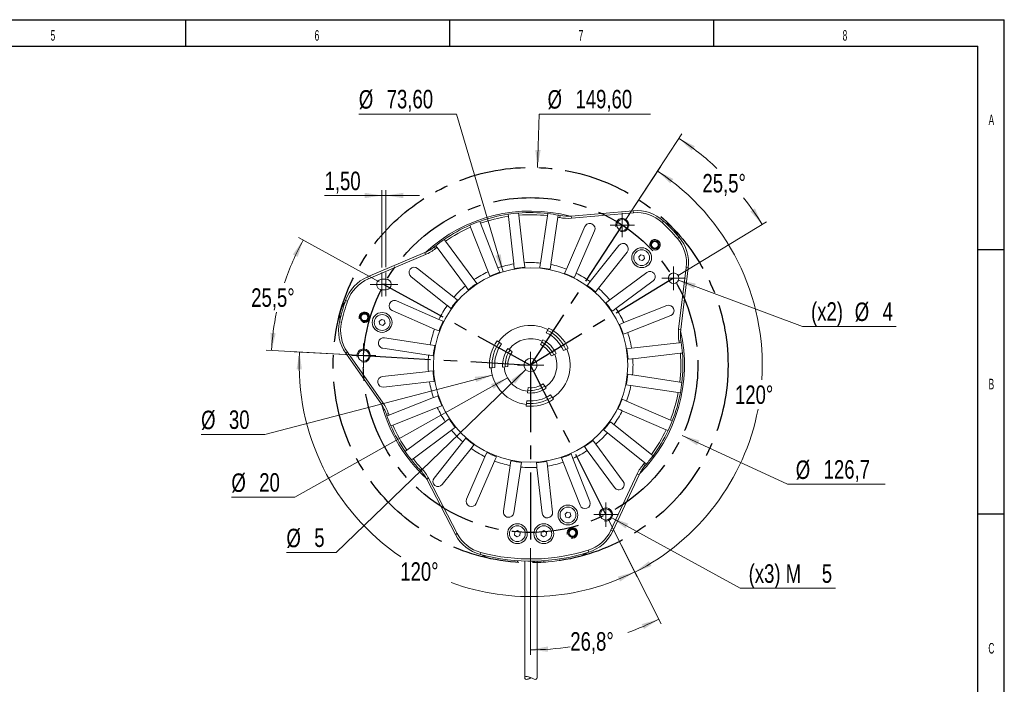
# Model space of a CAD drawing. Header units: millimetres. Extents: x 15 to 415, y 5 to 292.
# Tile 25 of 25: x 229 to 415, y 166 to 292. Entities that reach past the tile are written whole.
import ezdxf

# ---------------------------------------------------------------- set-up
doc = ezdxf.new("R2010")
doc.units = ezdxf.units.MM
doc.linetypes.add('CENTERX2', pattern=[20.32, 12.7, -2.54, 2.54, -2.54])
doc.layers.add('SLD-0', color=179, linetype='Continuous')
doc.styles.add('SLDTEXTSTYLE1', font='TXT', dxfattribs={"width": 0.75})
doc.styles.add('SLDTEXTSTYLE2', font='TXT', dxfattribs={"width": 0.589474})
doc.dimstyles.new('SLDDIMSTYLE0', dxfattribs={"dimtxt": 3.5, "dimasz": 3.302, "dimexe": 0, "dimexo": 0.0625, "dimgap": 0.875, "dimtad": 0, "dimtih": 1, "dimtoh": 1, "dimdec": 4, "dimlfac": 2, "dimzin": 12, "dimdsep": 46, "dimtxsty": 'SLDTEXTSTYLE1', "dimsah": 1, "dimcen": 0.09, "dimazin": 3, "dimtfac": 1, "dimtofl": 0, "dimtmove": 0, "dimatfit": 3, "dimfxl": 1, "dimfrac": 2, "dimtolj": 1, "dimtzin": 12, "dimarcsym": 0})
doc.dimstyles.new('SLDDIMSTYLE2', dxfattribs={"dimtxt": 3.5, "dimasz": 3.302, "dimexe": 0, "dimexo": 0.0625, "dimgap": 0.875, "dimtad": 0, "dimtih": 1, "dimtoh": 1, "dimlfac": 2, "dimrnd": 1e-09, "dimzin": 12, "dimdsep": 46, "dimtxsty": 'SLDTEXTSTYLE1', "dimsah": 1, "dimcen": 0, "dimadec": 0, "dimazin": 3, "dimtfac": 1, "dimtofl": 0, "dimtmove": 0, "dimatfit": 3, "dimfxl": 1, "dimfrac": 2, "dimtolj": 1, "dimtzin": 12, "dimarcsym": 0})
doc.dimstyles.new('SLDDIMSTYLE5', dxfattribs={"dimtxt": 3.5, "dimasz": 3.302, "dimexe": 0, "dimexo": 0.0625, "dimgap": 0.875, "dimtad": 1, "dimlfac": 2, "dimrnd": 1e-09, "dimzin": 12, "dimdsep": 46, "dimtxsty": 'SLDTEXTSTYLE1', "dimsah": 1, "dimcen": 0.09, "dimadec": 0, "dimazin": 3, "dimtfac": 1, "dimtmove": 0, "dimatfit": 0, "dimfxl": 1, "dimfrac": 2, "dimtolj": 1, "dimtzin": 12, "dimarcsym": 0})
doc.dimstyles.new('SLDDIMSTYLE6', dxfattribs={"dimtxt": 3.5, "dimasz": 3.302, "dimexe": 0, "dimexo": 0.0625, "dimgap": 0.875, "dimtad": 0, "dimtih": 1, "dimtoh": 1, "dimdec": 1, "dimlfac": 2, "dimrnd": 1e-09, "dimzin": 12, "dimdsep": 46, "dimtxsty": 'SLDTEXTSTYLE1', "dimsah": 1, "dimcen": 0, "dimadec": 0, "dimazin": 3, "dimtfac": 1, "dimtdec": 1, "dimtofl": 0, "dimtmove": 0, "dimatfit": 3, "dimfxl": 1, "dimfrac": 2, "dimtolj": 1, "dimtzin": 12, "dimarcsym": 0})
doc.dimstyles.new('SLDDIMSTYLE7', dxfattribs={"dimtxt": 3.5, "dimasz": 3.302, "dimexe": 0, "dimexo": 0.0625, "dimgap": 0.875, "dimtad": 0, "dimtih": 1, "dimtoh": 1, "dimdec": 4, "dimlfac": 2, "dimzin": 12, "dimdsep": 46, "dimtxsty": 'SLDTEXTSTYLE1', "dimsah": 1, "dimcen": 0.09, "dimadec": 1, "dimazin": 3, "dimtfac": 1, "dimtdec": 1, "dimtofl": 0, "dimtmove": 0, "dimatfit": 3, "dimfxl": 1, "dimfrac": 2, "dimtolj": 1, "dimtzin": 12, "dimarcsym": 0})
doc.dimstyles.new('SLDDIMSTYLE8', dxfattribs={"dimtxt": 3.5, "dimasz": 3.302, "dimexe": 0, "dimexo": 0.0625, "dimgap": 0.875, "dimtad": 0, "dimtih": 1, "dimtoh": 1, "dimdec": 4, "dimlfac": 2, "dimzin": 12, "dimdsep": 46, "dimtxsty": 'SLDTEXTSTYLE1', "dimsah": 1, "dimcen": 0.09, "dimadec": 1, "dimazin": 3, "dimtfac": 1, "dimtdec": 1, "dimtofl": 0, "dimtmove": 0, "dimatfit": 3, "dimfxl": 1, "dimfrac": 2, "dimtolj": 1, "dimtzin": 12, "dimarcsym": 0})
doc.dimstyles.new('SLDDIMSTYLE9', dxfattribs={"dimtxt": 3.5, "dimasz": 3.302, "dimexe": 0, "dimexo": 0.0625, "dimgap": 0.875, "dimtad": 0, "dimtih": 1, "dimtoh": 1, "dimlfac": 2, "dimrnd": 1e-09, "dimzin": 12, "dimdsep": 46, "dimtxsty": 'SLDTEXTSTYLE1', "dimsah": 1, "dimcen": 0, "dimadec": 0, "dimazin": 3, "dimtfac": 1, "dimtofl": 0, "dimtmove": 0, "dimatfit": 3, "dimfxl": 1, "dimfrac": 2, "dimtolj": 1, "dimtzin": 12, "dimarcsym": 0})

# ---------------------------------------------------------------- blocks, each defined once
blk = doc.blocks.new('_D_6')
at = {"color": 7, "linetype": 'Continuous', "lineweight": 0}
for p, q in [((326.65, 264.24), (327, 274.37)), ((327, 274.37), (348.09, 274.37))]:
    blk.add_line(p, q, dxfattribs=at)
blk.add_solid([(326.65, 264.24), (327.27, 267.53), (326.25, 267.56)], dxfattribs=at)
at = {"color": 7, "linetype": 'Continuous', "lineweight": 0, "char_height": 3.5, "attachment_point": 1, "style": 'SLDTEXTSTYLE1'}
for s, insert in [('%%c', (328.58, 278.89)), ('149,60', (333.86, 278.94))]:
    blk.add_mtext(s, dxfattribs=dict(at, insert=insert))
blk = doc.blocks.new('_D_7')
at = {"color": 7, "linetype": 'Continuous', "lineweight": 0}
for p, q in [((354.1, 213.53), (373.99, 204.3)), ((373.99, 204.3), (392.49, 204.3))]:
    blk.add_line(p, q, dxfattribs=at)
blk.add_solid([(354.1, 213.53), (356.88, 211.68), (357.31, 212.6)], dxfattribs=at)
at = {"color": 7, "linetype": 'Continuous', "lineweight": 0, "char_height": 3.5, "attachment_point": 1, "style": 'SLDTEXTSTYLE1'}
for s, insert in [('%%c', (375.58, 208.81)), ('126,7', (380.86, 208.87))]:
    blk.add_mtext(s, dxfattribs=dict(at, insert=insert))
blk = doc.blocks.new('_D_8')
at = {"color": 7, "linetype": 'Continuous', "lineweight": 0}
for p, q in [((297.21, 245.35), (297.21, 259.95)), ((297.96, 245.37), (297.96, 259.95)), ((297.21, 258.95), (286.34, 258.95)), ((297.21, 258.95), (297.96, 258.95)), ((297.96, 258.95), (304.31, 258.95))]:
    blk.add_line(p, q, dxfattribs=at)
for points in [[(297.21, 258.95), (293.91, 259.46), (293.91, 258.44)], [(297.96, 258.95), (301.27, 258.44), (301.27, 259.46)]]:
    blk.add_solid(points, dxfattribs=at)
at = {"color": 7, "linetype": 'Continuous', "lineweight": 0, "insert": (286.34, 263.46), "char_height": 3.5, "attachment_point": 1, "style": 'SLDTEXTSTYLE1'}
blk.add_mtext('1,50', dxfattribs=at)
blk = doc.blocks.new('_D_9')
at = {"color": 7, "linetype": 'Continuous', "lineweight": 0}
for p, q in [((296.71, 242.59), (281.41, 250.99)), ((292.73, 228.71), (275.3, 229.69))]:
    blk.add_line(p, q, dxfattribs=at)
for start, end in [(151.2348, 161.5385), (168.2528, 176.7652)]:
    blk.add_arc((325.36, 226.86), 49.14, start, end, dxfattribs=at)
for points in [[(282.28, 250.51), (280.34, 247.79), (281.25, 247.34)], [(276.3, 229.64), (277.1, 232.88), (276.09, 232.97)]]:
    blk.add_solid(points, dxfattribs=at)
at = {"color": 7, "linetype": 'Continuous', "lineweight": 0, "insert": (272.45, 241.38), "char_height": 3.5, "attachment_point": 1, "style": 'SLDTEXTSTYLE1'}
blk.add_mtext('25,5°', dxfattribs=at)
blk = doc.blocks.new('_D_10')
at = {"color": 7, "linetype": 'Continuous', "lineweight": 0}
for p, q in [((292.73, 228.71), (280.61, 229.39)), ((340.08, 197.69), (345.55, 186.84))]:
    blk.add_line(p, q, dxfattribs=at)
for start, end in [(176.7652, 235.8864), (249.9061, 296.7652)]:
    blk.add_arc((325.36, 226.86), 43.82, start, end, dxfattribs=at)
for points in [[(281.61, 229.34), (281.04, 226.05), (282.05, 226.03)], [(345.09, 187.74), (341.88, 186.82), (342.3, 185.9)]]:
    blk.add_solid(points, dxfattribs=at)
at = {"color": 7, "linetype": 'Continuous', "lineweight": 0, "insert": (300.68, 189.54), "char_height": 3.5, "attachment_point": 1, "style": 'SLDTEXTSTYLE1'}
blk.add_mtext('120°', dxfattribs=at)
blk = doc.blocks.new('_D_11')
at = {"color": 7, "linetype": 'Continuous', "lineweight": 0}
for p, q in [((343.27, 254.2), (349.96, 264.4)), ((340.08, 197.69), (345.57, 186.79))]:
    blk.add_line(p, q, dxfattribs=at)
for start, end in [(356.33, 56.7652), (296.7652, 349.01)]:
    blk.add_arc((325.36, 226.86), 43.88, start, end, dxfattribs=at)
for points in [[(349.41, 263.57), (351.81, 261.24), (352.39, 262.07)], [(345.12, 187.69), (348.26, 188.84), (347.76, 189.73)]]:
    blk.add_solid(points, dxfattribs=at)
at = {"color": 7, "linetype": 'Continuous', "lineweight": 0, "insert": (364.07, 223.01), "char_height": 3.5, "attachment_point": 1, "style": 'SLDTEXTSTYLE1'}
blk.add_mtext('120°', dxfattribs=at)
blk = doc.blocks.new('_D_12')
at = {"color": 7, "linetype": 'Continuous', "lineweight": 0}
for p, q in [((311.34, 274.37), (292.83, 274.37)), ((320.15, 244.51), (311.34, 274.37))]:
    blk.add_line(p, q, dxfattribs=at)
blk.add_solid([(320.15, 244.51), (319.7, 247.82), (318.73, 247.54)], dxfattribs=at)
at = {"color": 7, "linetype": 'Continuous', "lineweight": 0, "char_height": 3.5, "attachment_point": 1, "style": 'SLDTEXTSTYLE1'}
for s, insert in [('%%c', (292.83, 278.89)), ('73,60', (298.11, 278.94))]:
    blk.add_mtext(s, dxfattribs=dict(at, insert=insert))
blk = doc.blocks.new('_D_13')
at = {"color": 7, "linetype": 'Continuous', "lineweight": 0}
for p, q in [((340.08, 197.69), (350.07, 177.88)), ((325.36, 192.2), (325.36, 172))]:
    blk.add_line(p, q, dxfattribs=at)
for start, end in [(290.014, 296.7652), (270, 278.0222)]:
    blk.add_arc((325.36, 226.86), 53.87, start, end, dxfattribs=at)
for points in [[(349.62, 178.77), (346.41, 177.84), (346.84, 176.91)], [(325.36, 173), (328.68, 172.59), (328.64, 173.61)]]:
    blk.add_solid(points, dxfattribs=at)
at = {"color": 7, "linetype": 'Continuous', "lineweight": 0, "insert": (332.88, 176.32), "char_height": 3.5, "attachment_point": 1, "style": 'SLDTEXTSTYLE1'}
blk.add_mtext('26,8°', dxfattribs=at)
blk = doc.blocks.new('_D_14')
at = {"color": 7, "linetype": 'Continuous', "lineweight": 0}
for p, q in [((343.27, 254.2), (354.02, 270.6)), ((353.3, 243.81), (370.07, 253.98))]:
    blk.add_line(p, q, dxfattribs=at)
for start, end in [(46.5141, 56.7652), (31.2348, 38.1131)]:
    blk.add_arc((325.36, 226.86), 51.29, start, end, dxfattribs=at)
for points in [[(353.47, 269.77), (355.88, 267.45), (356.46, 268.28)], [(369.22, 253.46), (367.84, 256.51), (366.99, 255.95)]]:
    blk.add_solid(points, dxfattribs=at)
at = {"color": 7, "linetype": 'Continuous', "lineweight": 0, "insert": (357.91, 263.03), "char_height": 3.5, "attachment_point": 1, "style": 'SLDTEXTSTYLE1'}
blk.add_mtext('25,5°', dxfattribs=at)
blk = doc.blocks.new('_D_15')
at = {"color": 7, "linetype": 'Continuous', "lineweight": 0}
for p, q in [((353.38, 242.94), (376.89, 234.18)), ((376.89, 234.18), (394.61, 234.18))]:
    blk.add_line(p, q, dxfattribs=at)
blk.add_solid([(353.38, 242.94), (356.3, 241.31), (356.66, 242.27)], dxfattribs=at)
at = {"color": 7, "linetype": 'Continuous', "lineweight": 0, "char_height": 3.5, "attachment_point": 1, "style": 'SLDTEXTSTYLE1'}
for s, insert in [('(x2)', (378.48, 238.75)), ('%%c', (386.75, 238.7)), ('4', (392.03, 238.75))]:
    blk.add_mtext(s, dxfattribs=dict(at, insert=insert))
blk = doc.blocks.new('_D_16')
at = {"color": 7, "linetype": 'Continuous', "lineweight": 0}
for p, q in [((318.1, 224.97), (275, 213.72)), ((275, 213.72), (262.96, 213.72))]:
    blk.add_line(p, q, dxfattribs=at)
blk.add_solid([(318.1, 224.97), (314.78, 224.63), (315.04, 223.64)], dxfattribs=at)
at = {"color": 7, "linetype": 'Continuous', "lineweight": 0, "char_height": 3.5, "attachment_point": 1, "style": 'SLDTEXTSTYLE1'}
for s, insert in [('%%c', (262.96, 218.23)), ('30', (268.24, 218.28))]:
    blk.add_mtext(s, dxfattribs=dict(at, insert=insert))
blk = doc.blocks.new('_D_17')
at = {"color": 7, "linetype": 'Continuous', "lineweight": 0}
for p, q in [((321, 224.42), (280.73, 201.85)), ((280.73, 201.85), (268.7, 201.85))]:
    blk.add_line(p, q, dxfattribs=at)
blk.add_solid([(321, 224.42), (317.87, 223.25), (318.37, 222.36)], dxfattribs=at)
at = {"color": 7, "linetype": 'Continuous', "lineweight": 0, "char_height": 3.5, "attachment_point": 1, "style": 'SLDTEXTSTYLE1'}
for s, insert in [('%%c', (268.7, 206.36)), ('20', (273.97, 206.41))]:
    blk.add_mtext(s, dxfattribs=dict(at, insert=insert))
blk = doc.blocks.new('_D_18')
at = {"color": 7, "linetype": 'Continuous', "lineweight": 0}
for p, q in [((324.46, 226), (288.57, 191.37)), ((288.57, 191.37), (279.12, 191.37))]:
    blk.add_line(p, q, dxfattribs=at)
blk.add_solid([(324.46, 226), (321.73, 224.07), (322.44, 223.34)], dxfattribs=at)
at = {"color": 7, "linetype": 'Continuous', "lineweight": 0, "char_height": 3.5, "attachment_point": 1, "style": 'SLDTEXTSTYLE1'}
for s, insert in [('%%c', (279.12, 195.89)), ('5', (284.4, 195.94))]:
    blk.add_mtext(s, dxfattribs=dict(at, insert=insert))
blk = doc.blocks.new('_D_19')
at = {"color": 7, "linetype": 'Continuous', "lineweight": 0}
for p, q in [((340.72, 197.98), (365.07, 184.64)), ((365.07, 184.64), (383.09, 184.64))]:
    blk.add_line(p, q, dxfattribs=at)
blk.add_solid([(340.72, 197.98), (343.37, 195.95), (343.86, 196.84)], dxfattribs=at)
at = {"color": 7, "linetype": 'Continuous', "lineweight": 0, "char_height": 3.5, "attachment_point": 1, "style": 'SLDTEXTSTYLE1'}
for s, insert in [('(x3) M', (366.66, 189.15)), ('5', (380.51, 189.15))]:
    blk.add_mtext(s, dxfattribs=dict(at, insert=insert))
blk = doc.blocks.new('SW_CENTERMARKSYMBOL_11')
at = {"color": 0, "linetype": 'Continuous', "lineweight": 0}
for p, q in [((0, 1.25), (0, 2.25)), ((-1.25, 0), (-2.25, 0)), ((0, 0), (-1.25, 0)), ((0, 0), (0, 1.25)), ((0, 0), (0, -1.25)), ((0, 0), (1.25, 0)), ((1.25, 0), (2.25, 0)), ((0, -1.25), (0, -2.25))]:
    blk.add_line(p, q, dxfattribs=at)
blk = doc.blocks.new('SW_CENTERMARKSYMBOL_12')
at = {"color": 0, "linetype": 'Continuous', "lineweight": 0}
for p, q in [((0, 1.25), (0, 2.25)), ((-1.25, 0), (-2.25, 0)), ((0, 0), (-1.25, 0)), ((0, 0), (0, 1.25)), ((0, 0), (0, -1.25)), ((0, 0), (1.25, 0)), ((1.25, 0), (2.25, 0)), ((0, -1.25), (0, -2.25))]:
    blk.add_line(p, q, dxfattribs=at)
blk = doc.blocks.new('SW_CENTERMARKSYMBOL_13')
at = {"color": 0, "linetype": 'Continuous', "lineweight": 0}
for p, q in [((0, 1.25), (0, 2.3)), ((-1.25, 0), (-2.3, 0)), ((0, 0), (-1.25, 0)), ((0, 0), (0, 1.25)), ((0, 0), (0, -1.25)), ((0, 0), (1.25, 0)), ((1.25, 0), (2.3, 0)), ((0, -1.25), (0, -2.3))]:
    blk.add_line(p, q, dxfattribs=at)
blk = doc.blocks.new('SW_CENTERMARKSYMBOL_14')
at = {"color": 0, "linetype": 'Continuous', "lineweight": 0}
for p, q in [((0, 1.25), (0, 2.3)), ((-1.25, 0), (-2.3, 0)), ((0, 0), (-1.25, 0)), ((0, 0), (0, 1.25)), ((0, 0), (0, -1.25)), ((0, 0), (1.25, 0)), ((1.25, 0), (2.3, 0)), ((0, -1.25), (0, -2.3))]:
    blk.add_line(p, q, dxfattribs=at)
blk = doc.blocks.new('SW_CENTERMARKSYMBOL_15')
at = {"color": 0, "linetype": 'Continuous', "lineweight": 0}
for p, q in [((0, 1.25), (0, 2.25)), ((-1.25, 0), (-2.25, 0)), ((0, 0), (-1.25, 0)), ((0, 0), (0, 1.25)), ((0, 0), (0, -1.25)), ((0, 0), (1.25, 0)), ((1.25, 0), (2.25, 0)), ((0, -1.25), (0, -2.25))]:
    blk.add_line(p, q, dxfattribs=at)
blk = doc.blocks.new('SW_CENTERMARKSYMBOL_16')
at = {"color": 0, "linetype": 'Continuous', "lineweight": 0}
for p, q in [((0, 1.25), (0, 2.3)), ((-1.25, 0), (-2.3, 0)), ((0, 0), (-1.25, 0)), ((0, 0), (0, 1.25)), ((0, 0), (0, -1.25)), ((0, 0), (1.25, 0)), ((1.25, 0), (2.3, 0)), ((0, -1.25), (0, -2.3))]:
    blk.add_line(p, q, dxfattribs=at)
blk = doc.blocks.new('SW_CENTERMARKSYMBOL_17')
at = {"color": 0, "linetype": 'Continuous', "lineweight": 0}
for p, q in [((0, 1.25), (0, 2.5)), ((-1.25, 0), (-2.5, 0)), ((0, 0), (-1.25, 0)), ((0, 0), (0, 1.25)), ((0, 0), (0, -1.25)), ((0, 0), (1.25, 0)), ((1.25, 0), (2.5, 0)), ((0, -1.25), (0, -2.5))]:
    blk.add_line(p, q, dxfattribs=at)

msp = doc.modelspace()

# ---------------------------------------------------------------- linework, layer by layer
at = {"color": 7, "linetype": 'Continuous', "lineweight": 15}
for p, q in [((323.134285, 255.227573), (323.088975, 255.625245)), ((328.632076, 255.528491), (328.572916, 255.132644)), ((333.06398, 255.052849), (344.790935, 256.078826)), ((344.825797, 255.680347), (333.098842, 254.654373)), ((344.790935, 256.078826), (344.825797, 255.680347)), ((319.1891, 245.257324), (315.869253, 253.685243)), ((321.101831, 255.398837), (321.147139, 255.001168)), ((321.147139, 255.001168), (322.172558, 246.001186)), ((324.159704, 246.227591), (323.134285, 255.227573)), ((328.572916, 255.132644), (327.234027, 246.173929)), ((329.212058, 245.878311), (330.550948, 254.837023)), ((330.550948, 254.837023), (330.61011, 255.232871)), ((330.955505, 255.16676), (330.877915, 254.774359)), ((333.06398, 255.052849), (333.098842, 254.654373)), ((350.533773, 254.116483), (350.262349, 253.822663)), ((314.008417, 252.952242), (317.328264, 244.524322)), ((335.656236, 253.053771), (332.167741, 245.030783)), ((334.001862, 244.233283), (337.490355, 252.256273)), ((314.638989, 243.033633), (309.250958, 250.315138)), ((353.169977, 250.811726), (353.473091, 251.07273)), ((294.48709, 243.53667), (305.323045, 248.136259)), ((305.323045, 248.136259), (305.479339, 247.768055)), ((307.13124, 249.226704), (307.383969, 248.916659)), ((307.643246, 249.125491), (313.031274, 241.843988)), ((342.083604, 249.496372), (336.637474, 242.649649)), ((338.20269, 241.404619), (343.648818, 248.25134)), ((305.479339, 247.768055), (294.643384, 243.168467)), ((346.260368, 247.743677), (345.845057, 247.342616)), ((345.845057, 247.342616), (345.984731, 246.782414)), ((345.984731, 246.782414), (346.539716, 246.623276)), ((346.815354, 247.584538), (346.260368, 247.743677)), ((346.539716, 246.623276), (346.955026, 247.024337)), ((346.955026, 247.024337), (346.815354, 247.584538)), ((310.819453, 239.708057), (303.972731, 245.154185)), ((317.328264, 244.524322), (317.658574, 243.685779)), ((347.37124, 244.39666), (340.338622, 239.192796)), ((353.402183, 233.629648), (354.836796, 245.313654)), ((355.233816, 245.264906), (353.7992, 233.5809)), ((354.836796, 245.313654), (355.233816, 245.264906)), ((294.48709, 243.53667), (294.643384, 243.168467)), ((297.191898, 243.101706), (297.941724, 243.117867)), ((302.727702, 243.588968), (309.574424, 238.14284)), ((341.528267, 237.585084), (348.560888, 242.788948)), ((297.98482, 241.118333), (297.234995, 241.102171)), ((290.337733, 239.107924), (290.715325, 238.975922)), ((307.990788, 235.507227), (299.967799, 238.995722)), ((299.170302, 237.161601), (307.193291, 233.673106)), ((351.158805, 238.102179), (343.018957, 234.895809)), ((289.171424, 235.040524), (289.56159, 234.952375)), ((297.102774, 235.487313), (296.687463, 235.086252)), ((296.687463, 235.086252), (296.827137, 234.526051)), ((297.657759, 235.328173), (297.102774, 235.487313)), ((297.797433, 234.767972), (297.657759, 235.328173)), ((308.817293, 235.147853), (307.990788, 235.507227)), ((343.75196, 233.034973), (351.891807, 236.241344)), ((296.827137, 234.526051), (297.382122, 234.366911)), ((297.382122, 234.366911), (297.797433, 234.767972)), ((328.340276, 232.976519), (328.559463, 233.425916)), ((328.559463, 233.425916), (328.778648, 233.875312)), ((353.402183, 233.629648), (353.7992, 233.5809)), ((306.345761, 230.717426), (297.693262, 232.01055)), ((319.049021, 231.449444), (319.453529, 231.155551)), ((327.463535, 231.17893), (327.68272, 231.628328)), ((353.444585, 231.405887), (353.839457, 231.469735)), ((297.397642, 230.032519), (306.050144, 228.739393)), ((319.453529, 231.155551), (319.858037, 230.861659)), ((321.071562, 229.979981), (321.476072, 229.686088)), ((321.476072, 229.686088), (321.88058, 229.392195)), ((327.244349, 230.729533), (327.463535, 231.17893)), ((332.028235, 229.833896), (331.571462, 229.630529)), ((332.485007, 230.037265), (332.028235, 229.833896)), ((353.495802, 231.076932), (344.49582, 230.051513)), ((290.343402, 229.085909), (290.671063, 229.315341)), ((297.095402, 219.443057), (290.343402, 229.085909)), ((290.671063, 229.315341), (297.423062, 219.672487)), ((329.744371, 228.817055), (329.287599, 228.613686)), ((330.201143, 229.020423), (329.744371, 228.817055)), ((344.722225, 228.064369), (353.722209, 229.089789)), ((305.99648, 225.665068), (297.30412, 224.674699)), ((318.077136, 226.355496), (317.578354, 226.320618)), ((318.575918, 226.390375), (318.077136, 226.355496)), ((320.571046, 226.529888), (320.072264, 226.495009)), ((321.069828, 226.564766), (320.571046, 226.529888)), ((353.627277, 223.651156), (344.668564, 224.990045)), ((297.530529, 222.687555), (306.222886, 223.677926)), ((324.805352, 221.593753), (324.857617, 222.091014)), ((324.857617, 222.091014), (324.909881, 222.588275)), ((327.763883, 223.299857), (328.043479, 222.885339)), ((328.043479, 222.885339), (328.323075, 222.47082)), ((344.372945, 223.012013), (353.331658, 221.673123)), ((354.023124, 223.591996), (353.627277, 223.651156)), ((306.966746, 220.694465), (298.538829, 217.374619)), ((324.596295, 219.604709), (324.64856, 220.10197)), ((329.161865, 221.227263), (329.441461, 220.812745)), ((329.441461, 220.812745), (329.721058, 220.398226)), ((351.832339, 216.444378), (343.525417, 220.056331)), ((353.331658, 221.673123), (353.727505, 221.613963)), ((297.095402, 219.443057), (297.423062, 219.672487)), ((299.271832, 215.513784), (307.69975, 218.833629)), ((307.69975, 218.833629), (308.538294, 219.163941)), ((324.544031, 219.107448), (324.596295, 219.604709)), ((342.727918, 218.22221), (351.034841, 214.610258)), ((298.050991, 217.560108), (298.429616, 217.689114)), ((352.199387, 216.284781), (351.832339, 216.444378)), ((298.899436, 215.367095), (299.271832, 215.513784)), ((309.190439, 216.144355), (301.908935, 210.756325)), ((303.09858, 209.14861), (310.380084, 214.536641)), ((348.233311, 209.94773), (341.144282, 215.586598)), ((351.034841, 214.610258), (351.401889, 214.450661)), ((339.899253, 214.021382), (346.988282, 208.382513)), ((312.516017, 212.324819), (307.069887, 205.478096)), ((308.635103, 204.233066), (314.081232, 211.079791)), ((314.081232, 211.079791), (314.642277, 211.78512)), ((335.54363, 211.420286), (336.079718, 210.695805)), ((342.891296, 204.852831), (337.687431, 211.88545)), ((316.716845, 209.496154), (313.228351, 201.473166)), ((317.07622, 210.322659), (316.716845, 209.496154)), ((331.199295, 209.310658), (331.529607, 208.472113)), ((336.596813, 201.065267), (333.390442, 209.205115)), ((336.079718, 210.695805), (341.283582, 203.663186)), ((348.546546, 209.698572), (348.233311, 209.94773)), ((304.758479, 207.243138), (304.468836, 206.967263)), ((315.062471, 200.675667), (318.550965, 208.698655)), ((321.506647, 207.851128), (320.213522, 199.198627)), ((322.191553, 198.903008), (323.484679, 207.555509)), ((326.559004, 207.501846), (327.549374, 198.809487)), ((329.536517, 199.035894), (328.546148, 207.728252)), ((331.529607, 208.472113), (334.735978, 200.332265)), ((346.770528, 208.130683), (347.071564, 207.867287)), ((346.988282, 208.382513), (347.301516, 208.133356)), ((306.050465, 205.432701), (305.695404, 205.248495)), ((311.116501, 194.799292), (305.695404, 205.248495)), ((306.050465, 205.432701), (311.471561, 194.983498)), ((340.581197, 195.598469), (345.556155, 206.267298)), ((345.918678, 206.098251), (340.943721, 195.429421)), ((345.556155, 206.267298), (345.918678, 206.098251)), ((332.295895, 199.043769), (331.880584, 198.642708)), ((331.880584, 198.642708), (332.020257, 198.082507)), ((332.020257, 198.082507), (332.575242, 197.923368)), ((332.85088, 198.88463), (332.295895, 199.043769)), ((332.575242, 197.923368), (332.990553, 198.32443)), ((332.990553, 198.32443), (332.85088, 198.88463)), ((311.471561, 194.983498), (311.116501, 194.799292)), ((322.381074, 195.275631), (322.340148, 194.699733)), ((322.340148, 194.699733), (322.818426, 194.376341)), ((322.90028, 195.528136), (322.381074, 195.275631)), ((322.818426, 194.376341), (323.337631, 194.628846)), ((323.378558, 195.204743), (322.90028, 195.528136)), ((323.337631, 194.628846), (323.378558, 195.204743)), ((327.381074, 195.275631), (327.340147, 194.699733)), ((327.340147, 194.699733), (327.818426, 194.37634)), ((327.90028, 195.528136), (327.381074, 195.275631)), ((327.818426, 194.37634), (328.337632, 194.628846)), ((328.378559, 195.204744), (327.90028, 195.528136)), ((328.337632, 194.628846), (328.378559, 195.204744)), ((340.581197, 195.598469), (340.943721, 195.429421)), ((315.954392, 191.390267), (315.851887, 191.003625)), ((336.254119, 191.819119), (336.372863, 191.437151)), ((322.859353, 189.548369), (322.859353, 189.849046)), ((324.259352, 189.781029), (324.259353, 167.70931)), ((326.609352, 167.710162), (326.609353, 189.785783)), ((327.859353, 189.849046), (327.859353, 189.548369))]:
    msp.add_line(p, q, dxfattribs=at)
at = {"color": 7, "linetype": 'CENTERX2'}
for p, q in [((342.72245, 253.363212), (325.359353, 226.864719)), ((352.447667, 243.292455), (325.359353, 226.864719)), ((297.963272, 242.1181), (297.213446, 242.101938)), ((297.588359, 242.110019), (325.359353, 226.864719)), ((293.729436, 228.652355), (325.359353, 226.864719)), ((339.626173, 198.578589), (325.359353, 226.864719)), ((325.359353, 226.864719), (325.359353, 193.202239))]:
    msp.add_line(p, q, dxfattribs=at)
at = {"color": 7, "linetype": 'Continuous', "lineweight": 15, "flags": 128}
for points in [[(315.869253, 253.685243), (315.813191, 253.827566), (315.722565, 254.057637)], [(313.861729, 253.324635), (313.968573, 253.053394), (314.008417, 252.952242)], [(309.250958, 250.315138), (309.076824, 250.550467), (309.012885, 250.636876)], [(307.40517, 249.447231), (307.539385, 249.26585), (307.643246, 249.125491)], [(324.261727, 245.332128), (324.18316, 246.021694), (324.159704, 246.227591)], [(327.234027, 246.173929), (327.203396, 245.968976), (327.100813, 245.282573)], [(319.51941, 244.41878), (319.300162, 244.975375), (319.1891, 245.257324)], [(322.172558, 246.001186), (322.179179, 245.943069), (322.274585, 245.105722)], [(329.078846, 244.986952), (329.203414, 245.820459), (329.212058, 245.878311)], [(332.167741, 245.030783), (332.046905, 244.752879), (331.808366, 244.204276)], [(315.175075, 242.309153), (314.657604, 243.008476), (314.638989, 243.033633)], [(333.642486, 243.406778), (333.845707, 243.874155), (334.001862, 244.233283)], [(336.637474, 242.649649), (336.173165, 242.065932), (336.076429, 241.944317)], [(313.031274, 241.843988), (313.290082, 241.49423), (313.567363, 241.119505)], [(337.641644, 240.699288), (337.76902, 240.859421), (338.20269, 241.404619)], [(311.524785, 239.14701), (311.159965, 239.4372), (310.819453, 239.708057)], [(340.338622, 239.192796), (339.778621, 238.778418), (339.614139, 238.656709)], [(309.574424, 238.14284), (309.598916, 238.123358), (310.279754, 237.581795)], [(340.803786, 237.048996), (340.928703, 237.141428), (341.528267, 237.585084)], [(307.193291, 233.673106), (307.471192, 233.552272), (308.019796, 233.313732)], [(343.018957, 234.895809), (342.654596, 234.752283), (342.180412, 234.565496)], [(342.913415, 232.704661), (343.470008, 232.923909), (343.75196, 233.034973)], [(307.23712, 230.58421), (306.403612, 230.70878), (306.345761, 230.717426)], [(344.49582, 230.051513), (344.437702, 230.044892), (343.600356, 229.949488)], [(353.893474, 231.122242), (353.547413, 231.082812), (353.495802, 231.076932)], [(306.050144, 228.739393), (306.255096, 228.708764), (306.9415, 228.606179)], [(343.826763, 227.962345), (344.516327, 228.040911), (344.722225, 228.064369)], [(353.722209, 229.089789), (353.775726, 229.095886), (354.11988, 229.135097)], [(306.891943, 225.767094), (306.202378, 225.688528), (305.99648, 225.665068)], [(306.222886, 223.677926), (306.281004, 223.684546), (307.118351, 223.779948)], [(344.668564, 224.990045), (344.463609, 225.020675), (343.777206, 225.123258)], [(343.481588, 223.145227), (344.315094, 223.020659), (344.372945, 223.012013)], [(307.805292, 221.024777), (307.248698, 220.805529), (306.966746, 220.694465)], [(329.5533, 220.646937), (329.728245, 220.76859), (330.56929, 221.469671)], [(343.525417, 220.056331), (343.247513, 220.177167), (342.69891, 220.415706)], [(341.901412, 218.581586), (342.368788, 218.378365), (342.727918, 218.22221)], [(298.538829, 217.374619), (298.383252, 217.313335), (298.166434, 217.227932)], [(309.91492, 216.680441), (309.215595, 216.16297), (309.190439, 216.144355)], [(310.380084, 214.536641), (310.72984, 214.795446), (311.104565, 215.072729)], [(339.193922, 214.582427), (339.354055, 214.455051), (339.899253, 214.021382)], [(341.144282, 215.586598), (340.560566, 216.050906), (340.438951, 216.147643)], [(313.077061, 213.03015), (312.78687, 212.665329), (312.516017, 212.324819)], [(337.687431, 211.88545), (337.273053, 212.445451), (337.151343, 212.609931)], [(301.908935, 210.756325), (301.673605, 210.58219), (301.587196, 210.518251)], [(302.776841, 208.910537), (302.930279, 209.024075), (303.09858, 209.14861)], [(318.550965, 208.698655), (318.671801, 208.976559), (318.910341, 209.525162)], [(333.390442, 209.205115), (333.246917, 209.569476), (333.060131, 210.04366)], [(321.639861, 208.742485), (321.515293, 207.908979), (321.506647, 207.851128)], [(323.484679, 207.555509), (323.515309, 207.760463), (323.617892, 208.446866)], [(326.456979, 208.39731), (326.535545, 207.707745), (326.559004, 207.501846)], [(328.546148, 207.728252), (328.539526, 207.78637), (328.444123, 208.623716)], [(336.021155, 191.329723), (335.26584, 190.881817), (334.407232, 190.575659)], [(326.602382, 167.710161), (326.564119, 167.554772), (326.429371, 167.426245), (326.268355, 167.384976), (326.064735, 167.413888), (325.769816, 167.530194), (325.340772, 167.734987), (324.9773, 167.879589), (324.697734, 167.945038), (324.470407, 167.940624), (324.329864, 167.873752), (324.262893, 167.752312), (324.292027, 167.577846), (324.424069, 167.434816), (324.618129, 167.384641), (324.618129, 167.384641)]]:
    msp.add_lwpolyline(points, dxfattribs=at)
at = {"color": 7, "linetype": 'CENTERX2'}
for radius in [37.4, 31.680393]:
    msp.add_circle((325.359353, 226.864719), radius, dxfattribs=at)
at = {"color": 7, "linetype": 'Continuous', "lineweight": 15}
for centre, radius in [((342.72245, 253.363212), 1.05), ((348.917732, 249.61478), 0.825), ((348.917732, 249.61478), 0.78525), ((348.917732, 249.61478), 0.6282), ((346.400042, 247.183476), 1.875), ((346.400042, 247.183476), 1.5), ((325.359353, 226.864719), 18.4), ((352.447667, 243.292455), 1), ((293.878033, 235.891842), 0.825), ((293.878033, 235.891842), 0.78525), ((293.878033, 235.891842), 0.6282), ((297.242448, 234.927112), 1.875), ((297.242448, 234.927112), 1.5), ((293.729436, 228.652355), 1.05), ((325.359353, 226.864719), 1.25), ((332.435569, 198.483569), 1.875), ((332.435569, 198.483569), 1.5), ((339.626173, 198.578589), 1.05), ((322.859353, 194.952239), 1.875), ((322.859353, 194.952239), 1.5), ((327.859353, 194.952239), 1.875), ((327.859353, 194.952239), 1.5), ((333.282295, 195.087534), 0.825), ((333.282295, 195.087534), 0.78525), ((333.282295, 195.087534), 0.6282)]:
    msp.add_circle(centre, radius, dxfattribs=at)
for centre, radius, start, end in [((325.359353, 226.864719), 29.15, 75.11823163, 132.88176837), ((325.359353, 226.864719), 28.85, 94.51361321, 98.48638679), ((325.359353, 226.864719), 28.85, 83.48638679, 94.51361321), ((325.359353, 226.864719), 28.85, 79.51361321, 83.48638679), ((345.444604, 248.607366), 7.5, 47.26911123, 95), ((345.444604, 248.607366), 7.1, 47.26911123, 95), ((325.359353, 226.864719), 28.85, 109.51361321, 113.48638679), ((325.359353, 226.864719), 28.85, 98.48638679, 109.51361321), ((325.359353, 226.864719), 28.45, 98.51432633, 109.48567367), ((325.359353, 226.864719), 28.45, 83.51432633, 94.48567367), ((325.359353, 226.864719), 28.45, 78.8152004, 79.48567367), ((325.359353, 226.864719), 28.85, 78.8152004, 79.51361321), ((332.410312, 262.524311), 7.9, 258.8152004, 275), ((332.410312, 262.524311), 7.5, 258.8152004, 275), ((336.573296, 252.655021), 1, 66.5, 156.5), ((325.359353, 226.864719), 36.7, 40.73088877, 47.26911123), ((325.359353, 226.864719), 37.1, 40.73088877, 47.26911123), ((348.917732, 249.61478), 4.65, 21.91377557, 66.08622443), ((325.359353, 226.864719), 28.85, 113.48638679, 124.51361321), ((325.359353, 226.864719), 28.45, 113.51432633, 124.48567367), ((336.573296, 252.655021), 1, 336.5, 66.5), ((325.359353, 226.864719), 28.85, 124.51361321, 128.48638679), ((347.78972, 246.178927), 7.1, 353, 40.73088877), ((347.78972, 246.178927), 7.5, 353, 40.73088877), ((302.392562, 255.040045), 7.5, 293, 309.1847996), ((302.392562, 255.040045), 7.9, 293, 309.1847996), ((325.359353, 226.864719), 28.85, 128.48638679, 129.1847996), ((325.359353, 226.864719), 28.45, 128.51432633, 129.1847996), ((342.866211, 248.873856), 1, 51.5, 141.5), ((342.866211, 248.873856), 1, 321.5, 51.5), ((325.359353, 226.864719), 19.4, 84.45470014, 93.54529986), ((303.350216, 244.371577), 1, 141.5, 231.5), ((303.350216, 244.371577), 1, 51.5, 141.5), ((325.359353, 226.864719), 19.4, 114.45470014, 123.54529986), ((325.359353, 226.864719), 18.5, 108.40142066, 114.59857934), ((325.359353, 226.864719), 19.4, 99.45470014, 108.54529986), ((325.359353, 226.864719), 18.5, 93.40142066, 99.59857934), ((325.359353, 226.864719), 18.5, 78.40142066, 84.59857934), ((325.359353, 226.864719), 19.4, 69.45470014, 78.54529986), ((347.966064, 243.592805), 1, 36.5, 126.5), ((297.417575, 236.632883), 7.5, 113, 160.73088877), ((297.417575, 236.632883), 7.1, 113, 160.73088877), ((297.213446, 242.101938), 1, 91.23475996, 271.23475996), ((297.963272, 242.1181), 1, 271.23475996, 91.23475996), ((325.359353, 226.864719), 18.5, 63.40142066, 69.59857934), ((325.359353, 226.864719), 19.4, 54.45470014, 63.54529986), ((347.966064, 243.592805), 1, 306.5, 36.5), ((325.359353, 226.864719), 19.4, 129.45470014, 138.54529986), ((325.359353, 226.864719), 18.5, 123.40142066, 129.59857934), ((325.359353, 226.864719), 18.5, 48.40142066, 54.59857934), ((325.359353, 226.864719), 19.4, 39.45470014, 48.54529986), ((325.359353, 226.864719), 37.1, 160.73088877, 167.26911123), ((293.878033, 235.891842), 4.65, 141.91377557, 186.08622443), ((325.359353, 226.864719), 36.7, 160.73088877, 167.26911123), ((299.569051, 238.078662), 1, 66.5, 156.5), ((325.359353, 226.864719), 18.5, 138.40142066, 144.59857934), ((299.569051, 238.078662), 1, 156.5, 246.5), ((325.359353, 226.864719), 19.4, 144.45470014, 153.54529986), ((325.359353, 226.864719), 18.5, 33.40142066, 39.59857934), ((325.359353, 226.864719), 19.4, 24.45470014, 33.54529986), ((351.525306, 237.171762), 1, 21.5, 111.5), ((351.525306, 237.171762), 1, 291.5, 21.5), ((296.487043, 233.387733), 7.5, 167.26911123, 215), ((325.359353, 226.864719), 18.5, 153.40142066, 159.59857934), ((296.487043, 233.387733), 7.1, 167.26911123, 215), ((325.359353, 226.864719), 19.4, 159.45470014, 168.54529986), ((325.359353, 226.864719), 7.5, 64, 144), ((325.359353, 226.864719), 7.3, 24, 64), ((325.359353, 226.864719), 7.8, 24, 64), ((325.359353, 226.864719), 18.5, 18.40142066, 24.59857934), ((325.359353, 226.864719), 29.15, 315.11823163, 12.88176837), ((361.243297, 232.66688), 7.9, 173, 189.1847996), ((361.243297, 232.66688), 7.5, 173, 189.1847996), ((297.545452, 231.021534), 1, 81.5, 171.5), ((325.359353, 226.864719), 7.8, 144, 184), ((325.359353, 226.864719), 5, 64, 144), ((325.359353, 226.864719), 5.3, 24, 64), ((325.359353, 226.864719), 6.8, 24, 64), ((325.359353, 226.864719), 19.4, 9.45470014, 18.54529986), ((325.359353, 226.864719), 28.45, 8.51432633, 9.1847996), ((325.359353, 226.864719), 28.85, 8.48638679, 9.1847996), ((297.545452, 231.021534), 1, 171.5, 261.5), ((325.359353, 226.864719), 18.5, 168.40142066, 174.59857934), ((325.359353, 226.864719), 7.3, 144, 184), ((325.359353, 226.864719), 6.8, 144, 184), ((325.359353, 226.864719), 5.3, 144, 184), ((325.359353, 226.864719), 4.8, 144, 184), ((325.359353, 226.864719), 4.3, 144, 184), ((325.359353, 226.864719), 4.3, 24, 64), ((325.359353, 226.864719), 4.8, 24, 64), ((325.359353, 226.864719), 7.5, 314, 24), ((325.359353, 226.864719), 18.5, 3.40142066, 9.59857934), ((325.359353, 226.864719), 28.85, 4.51361321, 8.48638679), ((325.359353, 226.864719), 19.4, 174.45470014, 183.54529986), ((325.359353, 226.864719), 5, 304, 24), ((325.359353, 226.864719), 19.4, 354.45470014, 3.54529986), ((325.359353, 226.864719), 28.45, 353.51432633, 4.48567367), ((325.359353, 226.864719), 28.85, 353.48638679, 4.51361321), ((325.359353, 226.864719), 18.5, 183.40142066, 189.59857934), ((325.359353, 226.864719), 7.5, 184, 264), ((325.359353, 226.864719), 5, 184, 224), ((297.417325, 223.681127), 1, 96.5, 186.5), ((325.359353, 226.864719), 18.5, 348.40142066, 354.59857934), ((297.417325, 223.681127), 1, 186.5, 276.5), ((325.359353, 226.864719), 19.4, 189.45470014, 198.54529986), ((325.359353, 226.864719), 5, 224, 264), ((325.359353, 226.864719), 5.3, 264, 304), ((325.359353, 226.864719), 4.8, 264, 304), ((325.359353, 226.864719), 4.3, 264, 304), ((325.359353, 226.864719), 19.4, 339.45470014, 348.54529986), ((325.359353, 226.864719), 28.85, 349.51361321, 353.48638679), ((325.359353, 226.864719), 18.5, 198.40142066, 204.59857934), ((325.359353, 226.864719), 7.8, 264, 304), ((325.359353, 226.864719), 7.3, 264, 304), ((325.359353, 226.864719), 6.8, 264, 304), ((325.359353, 226.864719), 18.5, 333.40142066, 339.59857934), ((325.359353, 226.864719), 28.45, 338.51432633, 349.48567367), ((325.359353, 226.864719), 28.85, 338.48638679, 349.51361321), ((290.951761, 215.141232), 7.5, 18.8152004, 35), ((325.359353, 226.864719), 29.15, 195.11823163, 227.3022681), ((290.951761, 215.141232), 7.9, 18.8152004, 35), ((325.359353, 226.864719), 19.4, 204.45470014, 213.54529986), ((325.359353, 226.864719), 19.4, 324.45470014, 333.54529986), ((325.359353, 226.864719), 28.85, 198.8152004, 199.51361321), ((325.359353, 226.864719), 28.85, 199.51361321, 203.48638679), ((325.359353, 226.864719), 28.45, 198.8152004, 199.48567367), ((325.359353, 226.864719), 18.5, 213.40142066, 219.59857934), ((325.359353, 226.864719), 28.85, 203.48638679, 214.51361321), ((325.359353, 226.864719), 28.45, 203.51432633, 214.48567367), ((325.359353, 226.864719), 19.4, 219.45470014, 228.54529986), ((325.359353, 226.864719), 18.5, 318.40142066, 324.59857934), ((325.359353, 226.864719), 28.45, 323.51432633, 334.48567367), ((325.359353, 226.864719), 28.85, 323.48638679, 334.51361321), ((325.359353, 226.864719), 28.85, 334.51361321, 338.48638679), ((325.359353, 226.864719), 18.5, 228.40142066, 234.59857934), ((325.359353, 226.864719), 18.5, 303.40142066, 309.59857934), ((325.359353, 226.864719), 19.4, 309.45470014, 318.54529986), ((325.359353, 226.864719), 19.4, 234.45470014, 243.54529986), ((325.359353, 226.864719), 28.85, 214.51361321, 218.48638679), ((325.359353, 226.864719), 28.85, 218.48638679, 223.60529933), ((325.359353, 226.864719), 28.45, 218.51432633, 223.60529933), ((325.359353, 226.864719), 18.5, 243.40142066, 249.59857934), ((325.359353, 226.864719), 18.5, 288.40142066, 294.59857934), ((325.359353, 226.864719), 19.4, 294.45470014, 303.54529986), ((325.359353, 226.864719), 28.85, 319.51361321, 323.48638679), ((299.038025, 201.794614), 7.9, 27.42049973, 43.60529933), ((325.359353, 226.864719), 19.4, 249.45470014, 258.54529986), ((325.359353, 226.864719), 18.5, 258.40142066, 264.59857934), ((325.359353, 226.864719), 19.4, 264.45470014, 273.54529986), ((325.359353, 226.864719), 18.5, 273.40142066, 279.59857934), ((325.359353, 226.864719), 19.4, 279.45470014, 288.54529986), ((352.715986, 202.928614), 7.9, 138.8152004, 155), ((352.715986, 202.928614), 7.5, 138.8152004, 155), ((325.359353, 226.864719), 28.45, 318.8152004, 319.48567367), ((325.359353, 226.864719), 28.85, 318.8152004, 319.51361321), ((299.038025, 201.794614), 7.5, 27.42049973, 43.60529933), ((307.852495, 204.855581), 1, 141.5, 231.5), ((307.852495, 204.855581), 1, 231.5, 321.5), ((342.087439, 204.258008), 1, 216.5, 306.5), ((342.087439, 204.258008), 1, 306.5, 36.5), ((314.14541, 201.074416), 1, 156.5, 246.5), ((314.14541, 201.074416), 1, 246.5, 336.5), ((335.666396, 200.698766), 1, 201.5, 291.5), ((335.666396, 200.698766), 1, 291.5, 21.5), ((321.202538, 199.050818), 1, 171.5, 261.5), ((321.202538, 199.050818), 1, 261.5, 351.5), ((328.542945, 198.92269), 1, 186.5, 276.5), ((328.542945, 198.92269), 1, 276.5, 6.5), ((317.773881, 198.253172), 7.5, 207.42049973, 255.1513885), ((317.773881, 198.253172), 7.1, 207.42049973, 255.1513885), ((334.146412, 198.599058), 7.1, 287.26911123, 335), ((334.146412, 198.599058), 7.5, 287.26911123, 335), ((325.359353, 226.864719), 37.1, 255.1513885, 287.26911123), ((325.359353, 226.864719), 36.7, 255.1513885, 287.26911123), ((318.78553, 194.781275), 4.65, 236.3342753, 258.42049973), ((325.359353, 226.864719), 37.4, 258.42049973, 266.16721029), ((325.359353, 226.864719), 37.4, 273.83278971, 284)]:
    msp.add_arc(centre, radius, start, end, dxfattribs=at)
at = {"color": 7, "linetype": 'Continuous', "lineweight": 0}
for centre, radius in [((342.72245, 253.363212), 1.25), ((348.917732, 249.61478), 1), ((293.878033, 235.891842), 1), ((293.729436, 228.652355), 1.25), ((339.626173, 198.578589), 1.25), ((333.282295, 195.087534), 1)]:
    msp.add_arc(centre, radius, 255, 195, dxfattribs=at)
at = {"color": 7, "linetype": 'Continuous', "lineweight": 15}
msp.add_open_spline([(324.618129, 167.384641), (324.701553, 167.396346), (324.887618, 167.422452), (325.170389, 167.565623), (325.362503, 167.655654), (325.435403, 167.689817)], degree=3, knots=[0, 0, 0, 0, 0.33526426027, 0.74775925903, 1, 1, 1, 1], dxfattribs=at)
at = {"layer": 'SLD-0', "color": 179, "linetype": 'Continuous'}
for p, q in [((15.078844, 292.21478), (415.078844, 292.21478)), ((260.078844, 287.21478), (260.078844, 292.21478)), ((310.078844, 287.21478), (310.078844, 292.21478)), ((360.078844, 287.21478), (360.078844, 292.21478)), ((415.078844, 5.21478), (415.078844, 292.21478)), ((20.078844, 287.21478), (410.078844, 287.21478)), ((410.078844, 10.21478), (410.078844, 287.21478)), ((410.078844, 248.71478), (415.078844, 248.71478)), ((410.078844, 198.71478), (415.078844, 198.71478))]:
    msp.add_line(p, q, dxfattribs=at)

# ---------------------------------------------------------------- block references
at = {"color": 7, "linetype": 'Continuous', "lineweight": 0}
for name, p in [('SW_CENTERMARKSYMBOL_14', (342.72245, 253.363212)), ('SW_CENTERMARKSYMBOL_12', (297.213446, 242.101938)), ('SW_CENTERMARKSYMBOL_11', (297.963272, 242.1181)), ('SW_CENTERMARKSYMBOL_15', (352.447667, 243.292455)), ('SW_CENTERMARKSYMBOL_13', (293.729436, 228.652355)), ('SW_CENTERMARKSYMBOL_17', (325.359353, 226.864719)), ('SW_CENTERMARKSYMBOL_16', (339.626173, 198.578589))]:
    msp.add_blockref(name, p, dxfattribs=at)

# ---------------------------------------------------------------- texts
at = {"layer": 'SLD-0', "char_height": 2, "attachment_point": 2, "style": 'SLDTEXTSTYLE2'}
for s, insert in [('5', (234.897399, 290.242742)), ('6', (284.897399, 290.242742)), ('7', (334.897399, 290.242742)), ('8', (384.897399, 290.242742)), ('A', (412.628936, 274.270617)), ('B', (412.628936, 224.270617)), ('C', (412.628936, 174.270617))]:
    msp.add_mtext(s, dxfattribs=dict(at, insert=insert))

# ---------------------------------------------------------------- dimensions: what is measured, and where the dimension line sits
at = {"color": 7, "linetype": 'Continuous', "lineweight": 0}
for p1, p2, dimstyle, picture, middle in [((330.568243, 209.217411), (320.150464, 244.512027), 'SLDDIMSTYLE2', '_D_12', (301.290819, 277.178621)), ((324.070891, 189.48692), (326.647815, 264.242518), 'SLDDIMSTYLE2', '_D_6', (338.335577, 277.178621)), ((296.621299, 240.197817), (354.097408, 213.531621), 'SLDDIMSTYLE6', '_D_7', (384.034756, 207.107591)), ((332.616128, 228.759242), (318.102578, 224.970195), 'SLDDIMSTYLE2', '_D_16', (268.183875, 216.521422)), ((329.720727, 229.309798), (320.997979, 224.419639), 'SLDDIMSTYLE2', '_D_17', (273.920527, 204.651295)), ((326.258906, 227.73265), (324.4598, 225.996787), 'SLDDIMSTYLE2', '_D_18', (283.055221, 194.178278))]:
    dim = msp.add_diameter_dim_2p(p1=p1, p2=p2, dimstyle=dimstyle, dxfattribs=at)
    dim.commit()
    dim.dimension.update_dxf_attribs({"geometry": picture, "text_midpoint": middle, "dimtype": 163})
for base, line1, line2, dimstyle, picture, middle in [((367.541489, 256.044643), ((352.447667, 243.292455), (325.359353, 226.864719)), ((342.72245, 253.363212), (325.359353, 226.864719)), 'SLDDIMSTYLE8', '_D_14', (363.372049, 261.300682)), ((360.350545, 200.389202), ((339.626173, 198.578589), (325.359353, 226.864719)), ((342.72245, 253.363212), (325.359353, 226.864719)), 'SLDDIMSTYLE0', '_D_11', (368.880891, 221.27792)), ((280.335203, 246.547786), ((297.588359, 242.110019), (325.359353, 226.864719)), ((293.729436, 228.652355), (325.359353, 226.864719)), 'SLDDIMSTYLE7', '_D_9', (277.912469, 239.647146)), ((286.0806, 207.429938), ((293.729436, 228.652355), (325.359353, 226.864719)), ((339.626173, 198.578589), (325.359353, 226.864719)), 'SLDDIMSTYLE0', '_D_10', (305.490704, 187.803639)), ((329.12718, 173.131634), ((339.626173, 198.578589), (325.359353, 226.864719)), ((325.359353, 226.864719), (325.359353, 193.202239)), 'SLDDIMSTYLE8', '_D_13', (338.335577, 174.586056))]:
    dim = msp.add_angular_dim_2l(base=base, line1=line1, line2=line2, dimstyle=dimstyle, dxfattribs=at)
    dim.commit()
    dim.dimension.update_dxf_attribs({"geometry": picture, "text_midpoint": middle, "dimtype": 162})
dim = msp.add_linear_dim(base=(297.963272, 258.947572), p1=(297.213446, 244.351938), p2=(297.963272, 244.3681), dimstyle='SLDDIMSTYLE5', dxfattribs=at)
dim.commit()
dim.dimension.update_dxf_attribs({"geometry": '_D_8', "text_midpoint": (290.8643, 258.947572), "dimtype": 160})
dim = msp.add_diameter_dim_2p(p1=(351.510592, 243.641583), p2=(353.384742, 242.943326), text='(x2)<>', dimstyle='SLDDIMSTYLE2', dxfattribs=at)
dim.commit()
dim.dimension.update_dxf_attribs({"geometry": '_D_15', "text_midpoint": (386.547032, 236.989701), "dimtype": 163})
dim = msp.add_diameter_dim_2p(p1=(338.529983, 199.179312), p2=(340.722363, 197.977867), text='(x3) M<>', dimstyle='SLDDIMSTYLE9', override={"dimpost": '<>'}, dxfattribs=at)
dim.commit()
dim.dimension.update_dxf_attribs({"geometry": '_D_19', "text_midpoint": (374.875414, 187.413141), "dimtype": 163})

doc.saveas('drawing.dxf')
